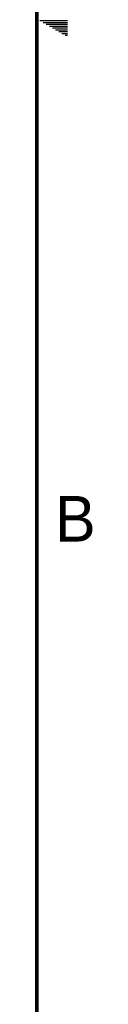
# Model space of a CAD drawing. Header units: inches. Extents: x 0 to 34, y 0 to 22.
# Tile 17 of 38: x 33.5 to 33.8, y 5.6 to 11. Entities that reach past the tile are written whole.
import ezdxf

# ---------------------------------------------------------------- set-up
doc = ezdxf.new("R2010")
doc.units = ezdxf.units.IN
doc.header["$LTSCALE"] = 1.87
doc.header["$MEASUREMENT"] = 0
doc.layers.get('0').update_dxf_attribs({"linetype": 'CONTINUOUS'})
doc.styles.add('TEXTSTYLE_2', font='txt')

msp = doc.modelspace()

# ---------------------------------------------------------------- linework, layer by layer
at = {"color": 2, "linetype": 'CONTINUOUS'}
for p, q in [((33.5173, 10.99), (33.6697, 10.99)), ((33.5347, 10.98), (33.6697, 10.98)), ((33.552, 10.97), (33.6697, 10.97)), ((33.5693, 10.96), (33.6697, 10.96)), ((33.5866, 10.95), (33.6697, 10.95)), ((33.6039, 10.94), (33.6697, 10.94)), ((33.6213, 10.93), (33.6697, 10.93)), ((33.6386, 10.92), (33.6697, 10.92)), ((33.6559, 10.91), (33.6697, 10.91))]:
    msp.add_line(p, q, dxfattribs=at)
at = {"color": 7, "linetype": 'CONTINUOUS', "const_width": 0.02}
msp.add_lwpolyline([(33.5, 0.5), (33.5, 21.5)], dxfattribs=at)

# ---------------------------------------------------------------- texts
at = {"color": 2, "linetype": 'CONTINUOUS', "insert": (33.6006, 8.3845), "char_height": 0.25, "width": 0.25, "attachment_point": 1, "line_spacing_factor": 0.9, "style": 'TEXTSTYLE_2'}
msp.add_mtext('B', dxfattribs=at)

doc.saveas('drawing.dxf')
